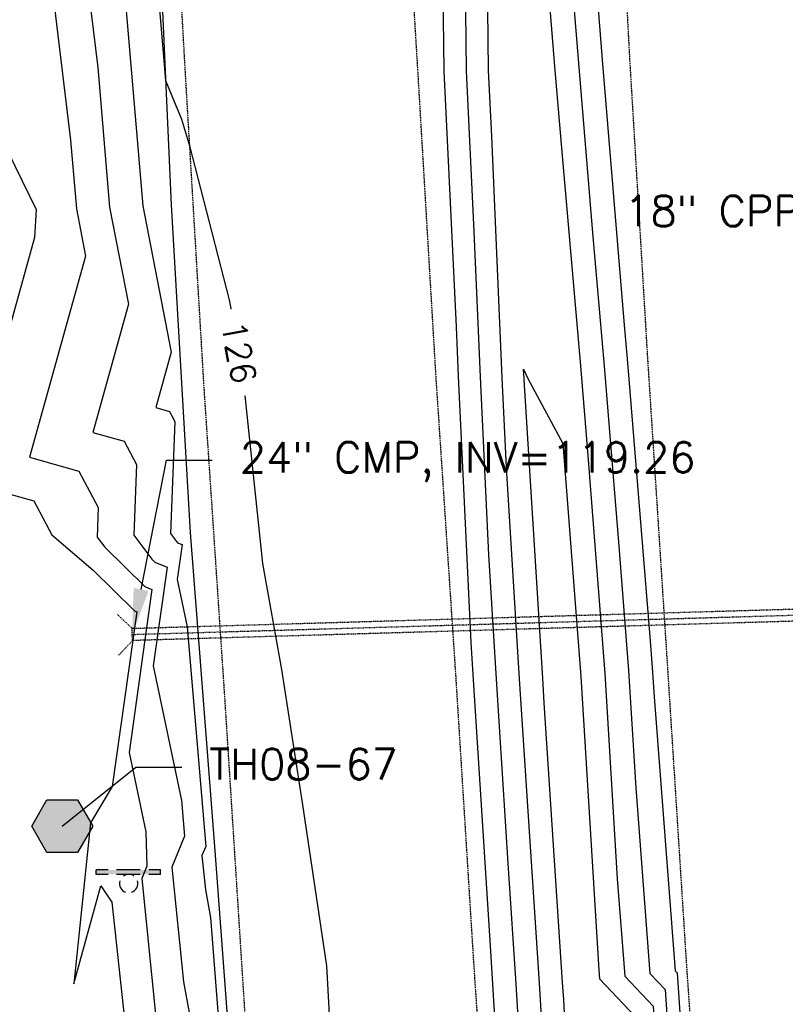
# Model space of a CAD drawing. Header units: feet. Extents: x 351431 to 355879, y 310968 to 329728.
# Tile 90 of 254: x 353378 to 353504, y 319627 to 319788. Entities that reach past the tile are written whole.
import ezdxf

# ---------------------------------------------------------------- set-up
doc = ezdxf.new("R2010")
doc.units = ezdxf.units.FT
doc.header["$MEASUREMENT"] = 0
doc.linetypes.add('D10', pattern=[0.15, 0.1, -0.05])
doc.linetypes.add('D25', pattern=[0.375, 0.25, -0.125])
for name, color, linetype in [('ELTCH-EG2', 253, 'Continuous'), ('ELTCN-EG2', 251, 'Continuous'), ('ELUDC', 153, 'D10'), ('ELYSP', 1, 'D25'), ('ELYSS', 2, 'Continuous'), ('ESFS', 153, 'Continuous'), ('ESGH', 1, 'Continuous'), ('ESMask', 155, 'Continuous'), ('ESUD-CMP', 13, 'D10'), ('ETGH', 4, 'Continuous'), ('ETTC', 252, 'Continuous'), ('ETUD', 4, 'Continuous')]:
    doc.layers.add(name, color=color, linetype=linetype)
doc.styles.add('ANNO-TOPO', font='simplex.shx')
doc.styles.add('L80', font='simplex', dxfattribs={"height": 4})

# ---------------------------------------------------------------- blocks, each defined once
blk = doc.blocks.new('TH')
blk.add_hatch(color=256).paths.add_polyline_path([(-0.05, 0.0866), (0.05, 0.0866), (0.1, 0), (0.05, -0.0866), (-0.05, -0.0866), (-0.1, 0)])
for p, q in [((-0.1, 0), (-0.05, 0.0866)), ((-0.05, 0.0866), (0.05, 0.0866)), ((0.05, 0.0866), (0.1, 0)), ((-0.05, -0.0866), (-0.1, 0)), ((0.1, 0), (0.05, -0.0866)), ((0.05, -0.0866), (-0.05, -0.0866))]:
    blk.add_line(p, q)
blk = doc.blocks.new('ESIPUBSIGN')
at = {"layer": 'ESMask'}
h = blk.add_hatch(color=256, dxfattribs=at)
edge = h.paths.add_edge_path()
edge.add_arc((0, 0), 0.03, 90, 450)
for p, q in [((-0.03, 0.1047), (-0.0447, 0.1047)), ((-0.0447, 0.1047), (-0.0447, 0.066)), ((-0.03, 0.1047), (-0.03, 0.066)), ((-0.0447, 0.0381), (-0.0447, -0.0393)), ((-0.03, 0.0381), (-0.03, -0.0393)), ((-0.0447, -0.0672), (-0.0447, -0.1059)), ((-0.03, -0.0672), (-0.03, -0.1059)), ((-0.03, -0.1059), (-0.0447, -0.1059))]:
    blk.add_line(p, q)
for start, end in [(144.2314, 216.3563), (17.9702, 107.0495), (253.5383, 340.7883)]:
    blk.add_arc((0, 0), 0.03, start, end)
blk.add_solid([(-0.0447, -0.1059), (-0.03, -0.1059), (-0.0447, 0.1047), (-0.03, 0.1047)], dxfattribs=at)

msp = doc.modelspace()

# ---------------------------------------------------------------- linework, layer by layer
at = {"layer": 'ELTCH-EG2', "flags": 128}
for points, elevation in [([(353478.35, 319412.44), (353477.05, 319430.7), (353474.25, 319461.37), (353472.69, 319481.08), (353471.09, 319511.11), (353469.91, 319529.75), (353467.39, 319562.73), (353465.99, 319580.62), (353464.4, 319613.44), (353463.36, 319630.81), (353461.24, 319663.11), (353460.11, 319680.6), (353457.96, 319715.2), (353457.28, 319729.82), (353455.57, 319769.38), (353455.05, 319780.11), (353454.53, 319825.82)], 124), ([(353462.35, 319824.31), (353465.85, 319780.8), (353466.91, 319768.05), (353470.12, 319731.14), (353471.27, 319717.12), (353474.04, 319681.45), (353476.11, 319647.85), (353477.33, 319631.94), (353481.98, 319627.04), (353483.9, 319598.25), (353480.37, 319581.88), (353481.53, 319564.75), (353484.75, 319531.27), (353486.17, 319513.71), (353489.26, 319482.39), (353490.65, 319462.15), (353491.88, 319431.77), (353493.29, 319414.69)], 124), ([(353388.06, 319805.56), (353391.07, 319780.62), (353393.03, 319757.74), (353396.1, 319741.89), (353390.26, 319720.9), (353395.42, 319719.47), (353397.43, 319715.69), (353396.97, 319704.08), (353399.94, 319700.2), (353400.44, 319699.7), (353402.42, 319698.89), (353400.14, 319682.7), (353404.81, 319660.67), (353405.3, 319654.85), (353403.2, 319649.81), (353405.11, 319631.03), (353407.91, 319615.96)], 124), ([(353382.25, 319804.95), (353386.62, 319768.72), (353387.58, 319757.52), (353389.09, 319749.76), (353379.92, 319716.84), (353388.01, 319714.58), (353391.17, 319708.65), (353390.98, 319703.77), (353392.22, 319702.14), (353398.78, 319695.7), (353399.95, 319695.22), (353396.2, 319668.53), (353398.94, 319655.57), (353399.1, 319649.93), (353398.27, 319647.93), (353401.52, 319615.99)], 123), ([(353399.96, 319804.41), (353402.19, 319778.47), (353404.81, 319772.16), (353406.08, 319767.82), (353412.57, 319742.62), (353414.65, 319731.59), (353418.03, 319699.47), (353421.14, 319682.15), (353424.57, 319659.97), (353428.51, 319633.66), (353429.5, 319615.68), (353433.18, 319582.11), (353434.8, 319547.91), (353434.92, 319530.24), (353434.94, 319503.42), (353436.55, 319479.07), (353438.05, 319453.31), (353439.48, 319428.02), (353441.7, 319400.75)], 126), ([(353473.01, 319385.04), (353469.74, 319430.97), (353469.37, 319435.08), (353465.75, 319480.73), (353465.59, 319483.82), (353462.63, 319530.49), (353462.25, 319535.52), (353458.73, 319580.32), (353458.55, 319584.09), (353455.75, 319630.64), (353455.4, 319636.03), (353452.55, 319680.44), (353452.17, 319686.56), (353450.13, 319730.14), (353449.79, 319738.18), (353447.78, 319779.99), (353447.63, 319793.05)], 126), ([(353472.74, 319793.01), (353473.64, 319781.85), (353477.19, 319739.09), (353477.78, 319732.31), (353481.44, 319687.48), (353481.83, 319682.43), (353482.13, 319677.67), (353485.57, 319632.85), (353485.89, 319632.51), (353489.1, 319584.4), (353488.75, 319582.78), (353491.9, 319536.1), (353492.23, 319532.64), (353495.96, 319486.75), (353496.33, 319483.02), (353499.51, 319436.49), (353499.66, 319432.88), (353503.41, 319387.1)], 126), ([(353370.67, 319778.36), (353381.01, 319757.36), (353380.74, 319752.81), (353369.59, 319712.77), (353380.61, 319709.7), (353383.56, 319704.15), (353390.32, 319698.38), (353397.12, 319691.7), (353397.48, 319691.55), (353393.46, 319662.96), (353389.87, 319657.04), (353387.18, 319630.7), (353391.57, 319646.72), (353393.37, 319644.05), (353396.15, 319618.39)], 122), ([(353469.62, 319580.77), (353467.33, 319628.11), (353467.16, 319630.89), (353464.16, 319676.65), (353463.9, 319680.69), (353460.86, 319729.52), (353460.85, 319729.66), (353460.78, 319731.24), (353461.46, 319729.76), (353467.18, 319719.12), (353470.14, 319680.96), (353473.1, 319632.94), (353473.21, 319631.49), (353480.03, 319624.3)], 123)]:
    msp.add_lwpolyline(points, dxfattribs=dict(at, elevation=elevation))
at = {"layer": 'ELTCN-EG2', "elevation": 125, "flags": 128}
for points in [[(353475.68, 319398.74), (353473.4, 319430.83), (353471.81, 319448.22), (353469.22, 319480.9), (353468.34, 319497.47), (353466.27, 319530.12), (353464.82, 319549.13), (353462.36, 319580.47), (353461.48, 319598.77), (353459.56, 319630.72), (353458.32, 319649.57), (353456.33, 319680.52), (353455.06, 319700.88), (353453.71, 319729.98), (353452.68, 319753.78), (353451.41, 319780.05), (353451.08, 319809.44)], [(353467.54, 319808.66), (353469.74, 319781.33), (353472.05, 319753.57), (353473.95, 319731.73), (353476.35, 319702.3), (353477.94, 319681.94), (353479.12, 319662.76), (353481.45, 319632.4), (353483.94, 319629.77), (353486.5, 319591.33), (353484.56, 319582.33), (353486.72, 319550.42), (353488.49, 319531.96), (353491.07, 319500.23), (353492.79, 319482.7), (353495.08, 319449.32), (353495.77, 319432.33), (353498.35, 319400.9)], [(353395.51, 319792.51), (353398.48, 319757.96), (353403.12, 319734.03), (353400.59, 319724.97), (353402.82, 319724.35), (353403.69, 319722.72), (353402.97, 319704.38), (353404.13, 319702.87), (353404.89, 319702.56), (353404.09, 319696.87), (353405.73, 319689.13), (353408.76, 319653.19), (353408.13, 319651.68), (353408.7, 319646.07), (353409.54, 319641.57), (353413.09, 319595.95)]]:
    msp.add_lwpolyline(points, dxfattribs=at)
at = {"layer": 'ELUDC'}
msp.add_lwpolyline([(353396.73, 319687.86), (353542.31, 319692.11)], dxfattribs=at)
at = {"layer": 'ELYSP', "flags": 128}
for points in [[(353454.98, 320231.17), (353457.46, 320179.48), (353459.6, 320131.2), (353462.02, 320081.93), (353464.7, 320031.64), (353467.36, 319981.73), (353470.04, 319931.77), (353472.74, 319881.98), (353475.48, 319831.88), (353478.09, 319782.45), (353481.08, 319732.51), (353484.3, 319682.65), (353487.46, 319633.09), (353490.98, 319583.01), (353494.56, 319532.97), (353498.36, 319483.27), (353502.37, 319433.27), (353506.75, 319384.05), (353510.79, 319333.51), (353514.9, 319284.24), (353518.97, 319234.18), (353522.99, 319184.4), (353527.24, 319134.65), (353528.6, 319118.74), (353533.03, 319068.19), (353537.29, 319018.97), (353541.52, 318968.66), (353545.9, 318919.14), (353550.16, 318869.41), (353554.5, 318819.59), (353558.65, 318769.85), (353562.82, 318719.76), (353566.98, 318670.57), (353571.43, 318619.61), (353575.91, 318569.57), (353580.27, 318520.11), (353584.57, 318469.01), (353588.88, 318420.66), (353593.34, 318368.6), (353597.44, 318321.17), (353602.53, 318266.14), (353606.95, 318214), (353610.84, 318165.65), (353614.18, 318115.27), (353617.48, 318065.6), (353620.38, 318014.8), (353623.35, 317965.63), (353625.85, 317913.96), (353627.97, 317865.26), (353629.54, 317813.92), (353630.41, 317765.22), (353630.66, 317713.54), (353630.84, 317664.99), (353630.56, 317613.46), (353630.55, 317564.85), (353630, 317514.46), (353629.06, 317464.33), (353627.82, 317413.79), (353626.18, 317364.26), (353624.41, 317313.57), (353622.48, 317264.09), (353619.63, 317212.57), (353616.94, 317164.02), (353613.82, 317114.25), (353610.58, 317063.91), (353607.4, 317013.54), (353605.72, 316988.68), (353602.19, 316938.36), (353598.23, 316887.81), (353594.76, 316838.4), (353590.67, 316787.16), (353586.84, 316738.76), (353584.18, 316708.47)], [(353419.97, 320230.49), (353422.19, 320179.88), (353424.5, 320129.05), (353426.92, 320079.71), (353429.71, 320028.31), (353432.23, 319979.89), (353434.8, 319928.62), (353437.54, 319879.64), (353440.38, 319830.09), (353443.44, 319779.85), (353446.38, 319730.26), (353449.7, 319680.31), (353452.8, 319630.71), (353456.41, 319580.31), (353459.86, 319530.66), (353463.51, 319480.58), (353467.37, 319430.78), (353471.27, 319381.02), (353475.22, 319331.11), (353479.29, 319281.29), (353483.61, 319230.95), (353487.72, 319181.28), (353491.99, 319131.73), (353493.47, 319114.97), (353497.85, 319064.83), (353502.47, 319015.35), (353506.66, 318965.52), (353511.05, 318915.96), (353515.44, 318865.23), (353519.53, 318816.52), (353523.85, 318765.66), (353528.33, 318715.56), (353532.53, 318666.62), (353536.45, 318619.34), (353540.91, 318567.05), (353545.19, 318517.12), (353549.33, 318467.12), (353553.29, 318417.9), (353557.45, 318367.73), (353561.46, 318319.15), (353565.79, 318264.65), (353569.66, 318212.81), (353573.16, 318163.17), (353577.07, 318113.28), (353580.48, 318064.77), (353583.75, 318013.32), (353586.53, 317964.4), (353589.24, 317913.84), (353591.55, 317864.39), (353593.28, 317814.26), (353594.71, 317764.05), (353595.48, 317714.52), (353595.88, 317665.34), (353595.61, 317614.57), (353595.11, 317565.02), (353594.54, 317514.86), (353593.73, 317464.66), (353592.47, 317415.42), (353591.06, 317366.01), (353589.46, 317315.48), (353587.46, 317264.63), (353585.3, 317215.87), (353582.77, 317166.1), (353579.82, 317116.2), (353576.6, 317064.78), (353573.17, 317016.57), (353571.39, 316992.63), (353567.24, 316939.29), (353563.41, 316891.32), (353559.08, 316841.37), (353554.82, 316791.72), (353551.19, 316741.28), (353548.88, 316711.62)], [(353378.64, 320228.17), (353380.99, 320177.68), (353383.06, 320148.88), (353383.94, 320144.7), (353385.61, 320140.46), (353386.09, 320128.16), (353388.57, 320078.03), (353391.47, 320028.01), (353394.12, 319978.45), (353399.52, 319877.95), (353402.64, 319827.79), (353405.49, 319777.76), (353408.45, 319728.06), (353411.82, 319677.73), (353415, 319627.95), (353418.36, 319578.01), (353422.11, 319527.92), (353425.76, 319477.73), (353429.65, 319427.95), (353433.71, 319377.95), (353437.49, 319327.75), (353441.39, 319277.45), (353445.85, 319227.94), (353449.87, 319177.64), (353454.19, 319127.59), (353460.05, 319061.85), (353464.66, 319012.05), (353468.88, 318962.53), (353473.33, 318912.88), (353477.42, 318862.86), (353481.67, 318812.82), (353485.84, 318763.37), (353490.46, 318713.15), (353494.19, 318662.85), (353499.43, 318613.71), (353503.99, 318564.23), (353507.36, 318513.93), (353511.16, 318464.16), (353515.35, 318413.93), (353519.26, 318364.59), (353522.77, 318314.64), (353527.27, 318264.83), (353531.55, 318209.22), (353535.3, 318159.58), (353538.85, 318110.5), (353542.63, 318061.1), (353545.44, 318010.9), (353548.35, 317962.15), (353550.97, 317912.71), (353553.34, 317862.42), (353554.95, 317813.47), (353556.11, 317763.52), (353556.96, 317713.94), (353554.27, 317664.48), (353552.98, 317614.47), (353549.96, 317564.69), (353547.59, 317515.72), (353544.8, 317465.91), (353541.17, 317416.48), (353536.92, 317367.11), (353533, 317317.27), (353528.26, 317268.15), (353523.78, 317219.03), (353517.73, 317169.49), (353509.26, 317120.41), (353499.11, 317071.62), (353491.02, 317035.86), (353487.7, 317026.13), (353485.62, 317023.45), (353481.35, 317022.59), (353478.27, 317025.14), (353480.93, 317071.61), (353483.88, 317118.16), (353486.75, 317167.75), (353489.19, 317213.76), (353491.32, 317263.15), (353492.87, 317310.09), (353494.46, 317357.6), (353496.36, 317406.01), (353497.73, 317454.88), (353498.85, 317501.61), (353499.41, 317550.09)]]:
    msp.add_lwpolyline(points, dxfattribs=at)
at = {"layer": 'ELYSS', "flags": 128}
msp.add_lwpolyline([(353382.29, 320092.62), (353386.56, 320047.7), (353388.93, 319998.58), (353392.14, 319951.67), (353394.61, 319898.29), (353398.31, 319854.32), (353400.9, 319806.91), (353403.11, 319758.15), (353406.22, 319704.55), (353410.23, 319652.48), (353414.43, 319596.16), (353418.5, 319535.03), (353422.29, 319481.16), (353426.84, 319425.65), (353430.84, 319373.4)], dxfattribs=at)
at = {"layer": 'ESUD-CMP'}
msp.add_lwpolyline([(353396.7, 319688.86), (353542.28, 319693.11), (353542.34, 319691.11), (353396.76, 319686.86)], close=True, dxfattribs=at)
for points in [[(353396.7, 319688.86), (353394.23, 319691.19)], [(353396.76, 319686.86), (353394.42, 319684.38)]]:
    msp.add_lwpolyline(points, dxfattribs=at)
at = {"layer": 'ETGH', "linetype": 'ByBlock', "lineweight": -2}
msp.add_line((353397.34, 319666.14), (353404.84, 319666.14), dxfattribs=at)
msp.add_lwpolyline([(353385.27, 319656.49), (353397.34, 319666.14)], dxfattribs=at)
at = {"layer": 'ETUD', "linetype": 'ByBlock', "lineweight": -2}
msp.add_line((353402.33, 319716.35), (353409.83, 319716.35), dxfattribs=at)
msp.add_lwpolyline([(353398.18, 319695.22), (353402.33, 319716.35)], dxfattribs=at)
at = {"layer": 'ETUD'}
msp.add_solid([(353399.4, 319694.98), (353396.73, 319687.86), (353396.95, 319695.46)], dxfattribs=at)

# ---------------------------------------------------------------- block references
at = {"layer": 'ESFS', "xscale": 50, "yscale": 50, "zscale": 50, "rotation": 270}
msp.add_blockref('ESIPUBSIGN', (353396.13, 319647.11), dxfattribs=at)
at = {"layer": 'ESGH', "xscale": 50, "yscale": 50, "zscale": 50}
msp.add_blockref('TH', (353385.27, 319656.49), dxfattribs=at)

# ---------------------------------------------------------------- texts
at = {"layer": 'ETGH', "insert": (353409.34, 319669.14), "char_height": 5, "attachment_point": 1, "style": 'ANNO-TOPO'}
msp.add_mtext('TH08-67', dxfattribs=at)
at = {"layer": 'ETUD', "char_height": 5, "style": 'ANNO-TOPO'}
for s, insert, attachment_point in [('18" CPP, INV=117.71', (353551.17, 319759.64), 3), ('24" CMP, INV=119.26', (353414.33, 319719.33), 1)]:
    msp.add_mtext(s, dxfattribs=dict(at, insert=insert, attachment_point=attachment_point))

# ---------------------------------------------------------------- next in the draw order: texts
at = {"layer": 'ETTC', "insert": (353414.19, 319734.03, 126), "char_height": 4, "attachment_point": 5, "rotation": 280.7176, "style": 'L80', "bg_fill": 3, "box_fill_scale": 1.5, "bg_fill_color": 256, "bg_fill_true_color": 13158600, "bg_fill_transparency": 4843596}
msp.add_mtext('{126}', dxfattribs=at)

doc.saveas('drawing.dxf')
